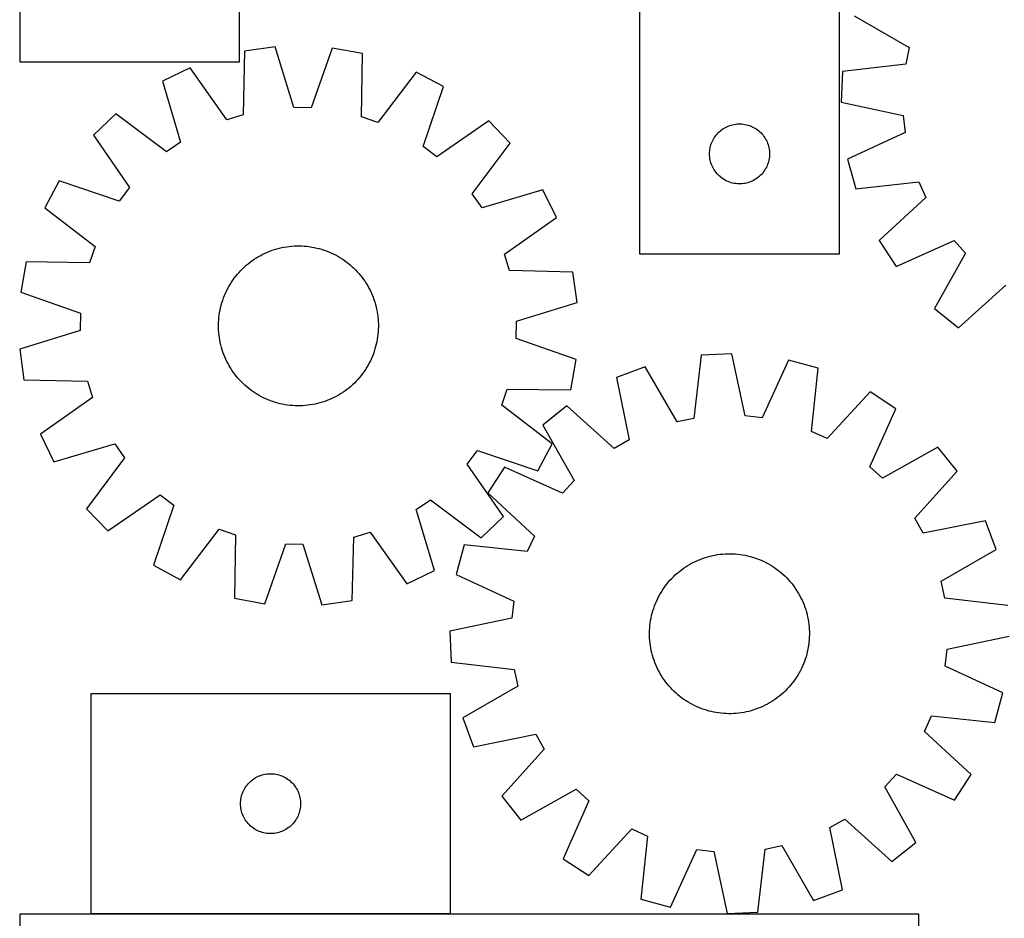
# Model space of a CAD drawing. Header units: millimetres. Extents: x 7 to 1493, y 7 to 2993.
# Tile 3 of 11: x 7 to 499, y 2111 to 2560. Entities that reach past the tile are written whole.
import ezdxf

# ---------------------------------------------------------------- set-up
doc = ezdxf.new("R2010")
doc.units = ezdxf.units.MM
doc.layers.add('COMMON', color=5, linetype='CONTINUOUS', true_color=0x0000ff)
doc.layers.add('CUT', color=7, linetype='CONTINUOUS', true_color=0x000000)

msp = doc.modelspace()

# ---------------------------------------------------------------- linework, layer by layer
at = {"layer": 'COMMON'}
msp.add_line((42.113219, 2112.945504), (222.113219, 2112.945504), dxfattribs=at)
at = {"layer": 'CUT'}
for p, q in [((6.635801, 2719.185366), (6.635801, 2539.185366)), ((116.635801, 2539.185366), (116.635801, 2719.185366)), ((416.835802, 2443.07916), (416.835802, 2693.07916)), ((316.835802, 2618.07916), (316.835802, 2443.07916)), ((424.178298, 2562.189918), (451.702282, 2546.33416)), ((119.161328, 2544.440049), (118.397121, 2512.68488)), ((134.399968, 2546.564759), (119.161328, 2544.440049)), ((143.821349, 2516.229757), (134.399968, 2546.564759)), ((162.933909, 2546.035573), (152.394219, 2516.070766)), ((178.083288, 2543.347293), (162.933909, 2546.035573)), ((177.669523, 2511.585625), (178.083288, 2543.347293)), ((451.702282, 2546.33416), (449.97394, 2537.935815)), ((6.635801, 2539.185366), (116.635801, 2539.185366)), ((449.97394, 2537.935815), (418.425683, 2534.236864)), ((91.86041, 2536.125862), (78.024173, 2529.396144)), ((110.194707, 2510.186927), (91.86041, 2536.125862)), ((205.057152, 2534.026535), (185.773676, 2508.785254)), ((218.634343, 2526.788413), (205.057152, 2534.026535)), ((418.425683, 2534.236864), (417.719982, 2518.867006)), ((78.024173, 2529.396144), (87.110257, 2498.959031)), ((208.425934, 2496.709133), (218.634343, 2526.788413)), ((417.719982, 2518.867006), (448.796545, 2512.292663)), ((152.394219, 2516.070766), (143.821349, 2516.229757)), ((54.628683, 2513.052434), (43.549237, 2502.37646)), ((80.081207, 2494.048651), (54.628683, 2513.052434)), ((118.397121, 2512.68488), (110.194707, 2510.186927)), ((185.773676, 2508.785254), (177.669523, 2511.585625)), ((241.407739, 2509.588464), (215.268079, 2491.5415)), ((252.083713, 2498.509018), (241.407739, 2509.588464)), ((448.796545, 2512.292663), (449.748025, 2503.771275)), ((355.568823, 2502.981442), (356.093519, 2503.548322)), ((356.093519, 2503.548322), (356.646702, 2504.08744)), ((356.646702, 2504.08744), (357.226905, 2504.597366)), ((357.226905, 2504.597366), (357.832588, 2505.076748)), ((357.832588, 2505.076748), (358.462146, 2505.524315)), ((358.462146, 2505.524315), (359.11391, 2505.938879)), ((359.11391, 2505.938879), (359.786151, 2506.319342)), ((359.786151, 2506.319342), (360.477086, 2506.664694)), ((360.477086, 2506.664694), (361.184884, 2506.974019)), ((361.184884, 2506.974019), (361.907667, 2507.246498)), ((361.907667, 2507.246498), (362.643518, 2507.481408)), ((362.643518, 2507.481408), (363.390486, 2507.678125)), ((363.390486, 2507.678125), (364.146591, 2507.836129)), ((364.146591, 2507.836129), (364.909827, 2507.955)), ((364.909827, 2507.955), (365.67817, 2508.034423)), ((365.67817, 2508.034423), (366.449584, 2508.074187)), ((366.449584, 2508.074187), (367.222021, 2508.074187)), ((367.222021, 2508.074187), (367.993434, 2508.034423)), ((367.993434, 2508.034423), (368.761778, 2507.955)), ((368.761778, 2507.955), (369.525014, 2507.836129)), ((369.525014, 2507.836129), (370.281118, 2507.678125)), ((370.281118, 2507.678125), (371.028087, 2507.481408)), ((371.028087, 2507.481408), (371.763938, 2507.246498)), ((371.763938, 2507.246498), (372.486721, 2506.974019)), ((372.486721, 2506.974019), (373.194518, 2506.664694)), ((373.194518, 2506.664694), (373.885453, 2506.319342)), ((373.885453, 2506.319342), (374.557694, 2505.938879)), ((374.557694, 2505.938879), (375.209458, 2505.524315)), ((375.209458, 2505.524315), (375.839016, 2505.076748)), ((375.839016, 2505.076748), (376.4447, 2504.597366)), ((376.4447, 2504.597366), (377.024902, 2504.08744)), ((377.024902, 2504.08744), (377.578085, 2503.548322)), ((377.578085, 2503.548322), (378.102781, 2502.981442)), ((449.748025, 2503.771275), (420.886889, 2490.504416)), ((43.549237, 2502.37646), (61.596201, 2476.2368)), ((87.110257, 2498.959031), (80.081207, 2494.048651)), ((233.07993, 2473.056494), (252.083713, 2498.509018)), ((352.546272, 2497.640882), (352.80005, 2498.370441)), ((352.80005, 2498.370441), (353.091049, 2499.085968)), ((353.091049, 2499.085968), (353.418496, 2499.785567)), ((353.418496, 2499.785567), (353.781524, 2500.467381)), ((353.781524, 2500.467381), (354.179169, 2501.129603)), ((354.179169, 2501.129603), (354.610377, 2501.770476)), ((354.610377, 2501.770476), (355.074005, 2502.388302)), ((355.074005, 2502.388302), (355.568823, 2502.981442)), ((378.102781, 2502.981442), (378.597599, 2502.388302)), ((378.597599, 2502.388302), (379.061227, 2501.770476)), ((379.061227, 2501.770476), (379.492436, 2501.129603)), ((379.492436, 2501.129603), (379.890081, 2500.467381)), ((379.890081, 2500.467381), (380.253108, 2499.785567)), ((380.253108, 2499.785567), (380.580556, 2499.085968)), ((380.580556, 2499.085968), (380.871555, 2498.370441)), ((380.871555, 2498.370441), (381.125333, 2497.640882)), ((215.268079, 2491.5415), (208.425934, 2496.709133)), ((351.835802, 2493.07916), (351.855691, 2493.851341)), ((351.855691, 2493.851341), (351.915304, 2494.621475)), ((351.915304, 2494.621475), (352.014484, 2495.387518)), ((352.014484, 2495.387518), (352.152967, 2496.147441)), ((352.152967, 2496.147441), (352.330386, 2496.899227)), ((352.330386, 2496.899227), (352.546272, 2497.640882)), ((381.125333, 2497.640882), (381.341218, 2496.899227)), ((381.341218, 2496.899227), (381.518638, 2496.147441)), ((381.518638, 2496.147441), (381.657121, 2495.387518)), ((381.657121, 2495.387518), (381.7563, 2494.621475)), ((381.7563, 2494.621475), (381.815914, 2493.851341)), ((381.815914, 2493.851341), (381.835802, 2493.07916)), ((351.855691, 2492.306978), (351.835802, 2493.07916)), ((351.915304, 2491.536845), (351.855691, 2492.306978)), ((352.014484, 2490.770801), (351.915304, 2491.536845)), ((352.152967, 2490.010879), (352.014484, 2490.770801)), ((352.330386, 2489.259093), (352.152967, 2490.010879)), ((352.546272, 2488.517437), (352.330386, 2489.259093)), ((352.80005, 2487.787878), (352.546272, 2488.517437)), ((381.125333, 2488.517437), (380.871555, 2487.787878)), ((381.341218, 2489.259093), (381.125333, 2488.517437)), ((381.518638, 2490.010879), (381.341218, 2489.259093)), ((381.657121, 2490.770801), (381.518638, 2490.010879)), ((381.7563, 2491.536845), (381.657121, 2490.770801)), ((381.815914, 2492.306978), (381.7563, 2491.536845)), ((381.835802, 2493.07916), (381.815914, 2492.306978)), ((420.886889, 2490.504416), (424.965275, 2475.668739)), ((353.091049, 2487.072351), (352.80005, 2487.787878)), ((353.418496, 2486.372753), (353.091049, 2487.072351)), ((353.781524, 2485.690939), (353.418496, 2486.372753)), ((354.179169, 2485.028717), (353.781524, 2485.690939)), ((354.610377, 2484.387843), (354.179169, 2485.028717)), ((355.074005, 2483.770018), (354.610377, 2484.387843)), ((355.568823, 2483.176878), (355.074005, 2483.770018)), ((378.597599, 2483.770018), (378.102781, 2483.176878)), ((379.061227, 2484.387843), (378.597599, 2483.770018)), ((379.492436, 2485.028717), (379.061227, 2484.387843)), ((379.890081, 2485.690939), (379.492436, 2485.028717)), ((380.253108, 2486.372753), (379.890081, 2485.690939)), ((380.580556, 2487.072351), (380.253108, 2486.372753)), ((380.871555, 2487.787878), (380.580556, 2487.072351)), ((26.349287, 2479.603064), (19.111165, 2466.025873)), ((56.428568, 2469.394655), (26.349287, 2479.603064)), ((356.093519, 2482.609997), (355.568823, 2483.176878)), ((356.646702, 2482.070879), (356.093519, 2482.609997)), ((357.226905, 2481.560953), (356.646702, 2482.070879)), ((357.832588, 2481.081571), (357.226905, 2481.560953)), ((358.462146, 2480.634005), (357.832588, 2481.081571)), ((359.11391, 2480.21944), (358.462146, 2480.634005)), ((359.786151, 2479.838978), (359.11391, 2480.21944)), ((360.477086, 2479.493626), (359.786151, 2479.838978)), ((361.184884, 2479.1843), (360.477086, 2479.493626)), ((361.907667, 2478.911821), (361.184884, 2479.1843)), ((362.643518, 2478.676912), (361.907667, 2478.911821)), ((363.390486, 2478.480194), (362.643518, 2478.676912)), ((371.028087, 2478.676912), (370.281118, 2478.480194)), ((371.763938, 2478.911821), (371.028087, 2478.676912)), ((372.486721, 2479.1843), (371.763938, 2478.911821)), ((373.194518, 2479.493626), (372.486721, 2479.1843)), ((373.885453, 2479.838978), (373.194518, 2479.493626)), ((374.557694, 2480.21944), (373.885453, 2479.838978)), ((375.209458, 2480.634005), (374.557694, 2480.21944)), ((375.839016, 2481.081571), (375.209458, 2480.634005)), ((376.4447, 2481.560953), (375.839016, 2481.081571)), ((377.024902, 2482.070879), (376.4447, 2481.560953)), ((377.578085, 2482.609997), (377.024902, 2482.070879)), ((378.102781, 2483.176878), (377.578085, 2482.609997)), ((424.965275, 2475.668739), (456.552426, 2479.019353)), ((456.552426, 2479.019353), (460.090591, 2471.209055)), ((61.596201, 2476.2368), (56.428568, 2469.394655)), ((268.427423, 2475.113527), (237.99031, 2466.027444)), ((275.157141, 2461.277291), (268.427423, 2475.113527)), ((364.146591, 2478.322191), (363.390486, 2478.480194)), ((364.909827, 2478.20332), (364.146591, 2478.322191)), ((365.67817, 2478.123897), (364.909827, 2478.20332)), ((366.449584, 2478.084133), (365.67817, 2478.123897)), ((367.222021, 2478.084133), (366.449584, 2478.084133)), ((367.993434, 2478.123897), (367.222021, 2478.084133)), ((368.761778, 2478.20332), (367.993434, 2478.123897)), ((369.525014, 2478.322191), (368.761778, 2478.20332)), ((370.281118, 2478.480194), (369.525014, 2478.322191)), ((237.99031, 2466.027444), (233.07993, 2473.056494)), ((460.090591, 2471.209055), (436.741704, 2449.67294)), ((19.111165, 2466.025873), (44.352447, 2446.742397)), ((249.218206, 2442.942994), (275.157141, 2461.277291)), ((436.741704, 2449.67294), (445.204956, 2436.823664)), ((445.204956, 2436.823664), (474.210726, 2449.771254)), ((474.210726, 2449.771254), (479.989236, 2443.436572)), ((44.352447, 2446.742397), (41.552075, 2438.638244)), ((130.591896, 2443.931111), (131.757903, 2444.399548)), ((131.757903, 2444.399548), (132.938049, 2444.831129)), ((132.938049, 2444.831129), (134.131169, 2445.225428)), ((134.131169, 2445.225428), (135.336086, 2445.582055)), ((135.336086, 2445.582055), (136.55161, 2445.900659)), ((136.55161, 2445.900659), (137.776541, 2446.180925)), ((137.776541, 2446.180925), (139.009672, 2446.422577)), ((139.009672, 2446.422577), (140.249785, 2446.625376)), ((140.249785, 2446.625376), (141.495656, 2446.789122)), ((141.495656, 2446.789122), (142.746055, 2446.913653)), ((142.746055, 2446.913653), (143.999749, 2446.998847)), ((143.999749, 2446.998847), (145.255501, 2447.04462)), ((145.255501, 2447.04462), (146.51207, 2447.050925)), ((146.51207, 2447.050925), (147.768218, 2447.017758)), ((147.768218, 2447.017758), (149.022704, 2446.945151)), ((149.022704, 2446.945151), (150.27429, 2446.833175)), ((150.27429, 2446.833175), (151.521741, 2446.681942)), ((151.521741, 2446.681942), (152.763827, 2446.491599)), ((152.763827, 2446.491599), (153.999321, 2446.262335)), ((153.999321, 2446.262335), (155.227004, 2445.994377)), ((155.227004, 2445.994377), (156.445664, 2445.687989)), ((156.445664, 2445.687989), (157.654099, 2445.343473)), ((157.654099, 2445.343473), (158.851116, 2444.961168)), ((158.851116, 2444.961168), (160.035535, 2444.541454)), ((160.035535, 2444.541454), (161.206185, 2444.084743)), ((121.907463, 2438.919673), (122.920343, 2439.663367)), ((122.920343, 2439.663367), (123.956083, 2440.374879)), ((123.956083, 2440.374879), (125.013661, 2441.053507)), ((125.013661, 2441.053507), (126.092033, 2441.698581)), ((126.092033, 2441.698581), (127.190135, 2442.309464)), ((127.190135, 2442.309464), (128.306884, 2442.885553)), ((128.306884, 2442.885553), (129.441177, 2443.42628)), ((129.441177, 2443.42628), (130.591896, 2443.931111)), ((161.206185, 2444.084743), (162.361912, 2443.591486)), ((162.361912, 2443.591486), (163.501575, 2443.06217)), ((163.501575, 2443.06217), (164.624049, 2442.497318)), ((164.624049, 2442.497318), (165.728227, 2441.897487)), ((165.728227, 2441.897487), (166.813019, 2441.263269)), ((166.813019, 2441.263269), (167.877355, 2440.595289)), ((167.877355, 2440.595289), (168.920184, 2439.894208)), ((168.920184, 2439.894208), (169.940476, 2439.160716)), ((251.716159, 2434.740579), (249.218206, 2442.942994)), ((316.835802, 2443.07916), (416.835802, 2443.07916)), ((479.989236, 2443.436572), (464.43815, 2415.739307)), ((9.790407, 2439.052009), (7.102127, 2423.90263)), ((41.552075, 2438.638244), (9.790407, 2439.052009)), ((116.364525, 2433.824907), (117.22011, 2434.745223)), ((117.22011, 2434.745223), (118.10418, 2435.638211)), ((118.10418, 2435.638211), (119.015863, 2436.502989)), ((119.015863, 2436.502989), (119.954259, 2437.338703)), ((119.954259, 2437.338703), (120.918443, 2438.14453)), ((120.918443, 2438.14453), (121.907463, 2438.919673)), ((169.940476, 2439.160716), (170.937226, 2438.395539)), ((170.937226, 2438.395539), (171.909449, 2437.59943)), ((171.909449, 2437.59943), (172.856186, 2436.773175)), ((172.856186, 2436.773175), (173.776502, 2435.917591)), ((173.776502, 2435.917591), (174.66949, 2435.033521)), ((174.66949, 2435.033521), (175.534268, 2434.121838)), ((283.471328, 2433.976373), (251.716159, 2434.740579)), ((112.542411, 2428.846076), (113.243493, 2429.888905)), ((113.243493, 2429.888905), (113.976984, 2430.909197)), ((113.976984, 2430.909197), (114.742162, 2431.905947)), ((114.742162, 2431.905947), (115.538271, 2432.87817)), ((115.538271, 2432.87817), (116.364525, 2433.824907)), ((175.534268, 2434.121838), (176.369982, 2433.183441)), ((176.369982, 2433.183441), (177.175809, 2432.219257)), ((177.175809, 2432.219257), (177.950951, 2431.230238)), ((177.950951, 2431.230238), (178.694646, 2430.217358)), ((178.694646, 2430.217358), (179.406158, 2429.181618)), ((285.596038, 2418.737733), (283.471328, 2433.976373)), ((109.546215, 2423.330633), (110.07553, 2424.470296)), ((110.07553, 2424.470296), (110.640383, 2425.59277)), ((110.640383, 2425.59277), (111.240214, 2426.696948)), ((111.240214, 2426.696948), (111.874432, 2427.78174)), ((111.874432, 2427.78174), (112.542411, 2428.846076)), ((179.406158, 2429.181618), (180.084786, 2428.12404)), ((180.084786, 2428.12404), (180.72986, 2427.045668)), ((180.72986, 2427.045668), (181.340743, 2425.947565)), ((181.340743, 2425.947565), (181.916832, 2424.830816)), ((181.916832, 2424.830816), (182.457559, 2423.696523)), ((476.457826, 2406.134207), (500.042926, 2427.411373)), ((7.102127, 2423.90263), (37.066935, 2413.36294)), ((107.794228, 2418.62282), (108.176532, 2419.819837)), ((108.176532, 2419.819837), (108.596247, 2421.004256)), ((108.596247, 2421.004256), (109.052958, 2422.174906)), ((109.052958, 2422.174906), (109.546215, 2423.330633)), ((182.457559, 2423.696523), (182.96239, 2422.545805)), ((182.96239, 2422.545805), (183.430827, 2421.379798)), ((183.430827, 2421.379798), (183.862408, 2420.199651)), ((183.862408, 2420.199651), (184.256707, 2419.006531)), ((106.646102, 2413.732548), (106.875365, 2414.968042)), ((106.875365, 2414.968042), (107.143323, 2416.195725)), ((107.143323, 2416.195725), (107.449712, 2417.414385)), ((107.449712, 2417.414385), (107.794228, 2418.62282)), ((184.256707, 2419.006531), (184.613334, 2417.801615)), ((184.613334, 2417.801615), (184.931938, 2416.586091)), ((184.931938, 2416.586091), (185.212204, 2415.361159)), ((185.212204, 2415.361159), (185.453856, 2414.128029)), ((255.261036, 2409.316352), (285.596038, 2418.737733)), ((464.43815, 2415.739307), (476.457826, 2406.134207)), ((37.066935, 2413.36294), (36.907944, 2404.79007)), ((106.119942, 2408.736939), (106.19255, 2409.991425)), ((106.19255, 2409.991425), (106.304525, 2411.243011)), ((106.304525, 2411.243011), (106.455759, 2412.490462)), ((106.455759, 2412.490462), (106.646102, 2413.732548)), ((185.453856, 2414.128029), (185.656655, 2412.887916)), ((185.656655, 2412.887916), (185.820401, 2411.642045)), ((185.820401, 2411.642045), (185.944932, 2410.391646)), ((185.944932, 2410.391646), (186.030126, 2409.137952)), ((36.907944, 2404.79007), (6.572942, 2395.368689)), ((106.086775, 2407.480791), (106.119942, 2408.736939)), ((106.093081, 2406.224222), (106.086775, 2407.480791)), ((106.138854, 2404.96847), (106.093081, 2406.224222)), ((106.224048, 2403.714776), (106.138854, 2404.96847)), ((186.049037, 2405.369483), (185.97643, 2404.114997)), ((186.030126, 2409.137952), (186.075899, 2407.8822)), ((186.082204, 2406.625631), (186.049037, 2405.369483)), ((186.075899, 2407.8822), (186.082204, 2406.625631)), ((255.102045, 2400.743482), (255.261036, 2409.316352)), ((106.348579, 2402.464377), (106.224048, 2403.714776)), ((106.512325, 2401.218506), (106.348579, 2402.464377)), ((106.715124, 2399.978393), (106.512325, 2401.218506)), ((106.956776, 2398.745263), (106.715124, 2399.978393)), ((185.522878, 2400.373874), (185.293614, 2399.13838)), ((185.713221, 2401.615959), (185.522878, 2400.373874)), ((185.864454, 2402.863411), (185.713221, 2401.615959)), ((185.97643, 2404.114997), (185.864454, 2402.863411)), ((285.066852, 2390.203792), (255.102045, 2400.743482)), ((6.572942, 2395.368689), (8.697651, 2380.130049)), ((107.237042, 2397.520331), (106.956776, 2398.745263)), ((107.555646, 2396.304807), (107.237042, 2397.520331)), ((107.912273, 2395.09989), (107.555646, 2396.304807)), ((108.306572, 2393.90677), (107.912273, 2395.09989)), ((184.374752, 2395.483602), (183.992447, 2394.286584)), ((184.719268, 2396.692037), (184.374752, 2395.483602)), ((185.025656, 2397.910697), (184.719268, 2396.692037)), ((185.293614, 2399.13838), (185.025656, 2397.910697)), ((108.738152, 2392.726624), (108.306572, 2393.90677)), ((109.20659, 2391.560617), (108.738152, 2392.726624)), ((109.711421, 2390.409898), (109.20659, 2391.560617)), ((110.252148, 2389.275605), (109.711421, 2390.409898)), ((182.622765, 2390.775789), (182.093449, 2389.636126)), ((183.116022, 2391.931516), (182.622765, 2390.775789)), ((183.572733, 2393.102166), (183.116022, 2391.931516)), ((183.992447, 2394.286584), (183.572733, 2393.102166)), ((282.378572, 2375.054412), (285.066852, 2390.203792)), ((347.617928, 2392.338017), (343.93619, 2360.787747)), ((362.987398, 2393.052103), (347.617928, 2392.338017)), ((369.578696, 2361.979132), (362.987398, 2393.052103)), ((110.828237, 2388.158856), (110.252148, 2389.275605)), ((111.43912, 2387.060754), (110.828237, 2388.158856)), ((112.084193, 2385.982382), (111.43912, 2387.060754)), ((112.762821, 2384.924804), (112.084193, 2385.982382)), ((179.626568, 2385.260346), (178.925487, 2384.217517)), ((180.294548, 2386.324681), (179.626568, 2385.260346)), ((180.928766, 2387.409473), (180.294548, 2386.324681)), ((181.528597, 2388.513652), (180.928766, 2387.409473)), ((182.093449, 2389.636126), (181.528597, 2388.513652)), ((319.668016, 2386.570152), (305.271446, 2381.141588)), ((335.538789, 2359.054823), (319.668016, 2386.570152)), ((391.351712, 2389.900672), (378.100602, 2361.032301)), ((406.189612, 2385.83038), (391.351712, 2389.900672)), ((402.856232, 2354.241406), (406.189612, 2385.83038)), ((8.697651, 2380.130049), (40.45282, 2379.365842)), ((113.474334, 2383.889064), (112.762821, 2384.924804)), ((114.218028, 2382.876184), (113.474334, 2383.889064)), ((114.993171, 2381.887164), (114.218028, 2382.876184)), ((115.798997, 2380.92298), (114.993171, 2381.887164)), ((116.634712, 2379.984584), (115.798997, 2380.92298)), ((175.804454, 2380.281515), (174.94887, 2379.361198)), ((176.630709, 2381.228252), (175.804454, 2380.281515)), ((177.426818, 2382.200475), (176.630709, 2381.228252)), ((178.191995, 2383.197224), (177.426818, 2382.200475)), ((178.925487, 2384.217517), (178.191995, 2383.197224)), ((305.271446, 2381.141588), (311.519475, 2349.997778)), ((40.45282, 2379.365842), (42.950773, 2371.163428)), ((117.49949, 2379.072901), (116.634712, 2379.984584)), ((118.392477, 2378.188831), (117.49949, 2379.072901)), ((119.312794, 2377.333246), (118.392477, 2378.188831)), ((120.259531, 2376.506992), (119.312794, 2377.333246)), ((121.231754, 2375.710883), (120.259531, 2376.506992)), ((122.228503, 2374.945705), (121.231754, 2375.710883)), ((170.261517, 2375.186749), (169.248637, 2374.443055)), ((171.250536, 2375.961892), (170.261517, 2375.186749)), ((172.21472, 2376.767718), (171.250536, 2375.961892)), ((173.153117, 2377.603433), (172.21472, 2376.767718)), ((174.0648, 2378.468211), (173.153117, 2377.603433)), ((174.94887, 2379.361198), (174.0648, 2378.468211)), ((247.816533, 2367.364025), (250.616904, 2375.468177)), ((250.616904, 2375.468177), (282.378572, 2375.054412)), ((42.950773, 2371.163428), (17.011839, 2352.829131)), ((123.248796, 2374.212214), (122.228503, 2374.945705)), ((124.291625, 2373.511132), (123.248796, 2374.212214)), ((125.35596, 2372.843153), (124.291625, 2373.511132)), ((126.440752, 2372.208935), (125.35596, 2372.843153)), ((127.544931, 2371.609104), (126.440752, 2372.208935)), ((128.667405, 2371.044251), (127.544931, 2371.609104)), ((129.807068, 2370.514936), (128.667405, 2371.044251)), ((130.962795, 2370.021679), (129.807068, 2370.514936)), ((162.727802, 2370.680142), (161.577084, 2370.175311)), ((163.862095, 2371.220869), (162.727802, 2370.680142)), ((164.978844, 2371.796958), (163.862095, 2371.220869)), ((166.076947, 2372.407841), (164.978844, 2371.796958)), ((167.155319, 2373.052914), (166.076947, 2372.407841)), ((168.212897, 2373.731542), (167.155319, 2373.052914)), ((169.248637, 2374.443055), (168.212897, 2373.731542)), ((432.191832, 2374.068136), (410.66846, 2350.707502)), ((445.045724, 2365.611896), (432.191832, 2374.068136)), ((132.133445, 2369.564968), (130.962795, 2370.021679)), ((133.317863, 2369.145253), (132.133445, 2369.564968)), ((134.514881, 2368.762949), (133.317863, 2369.145253)), ((135.723316, 2368.418433), (134.514881, 2368.762949)), ((136.941976, 2368.112044), (135.723316, 2368.418433)), ((138.169659, 2367.844086), (136.941976, 2368.112044)), ((139.405153, 2367.614823), (138.169659, 2367.844086)), ((140.647238, 2367.42448), (139.405153, 2367.614823)), ((141.89469, 2367.273246), (140.647238, 2367.42448)), ((143.146276, 2367.161271), (141.89469, 2367.273246)), ((144.400762, 2367.088663), (143.146276, 2367.161271)), ((145.65691, 2367.055496), (144.400762, 2367.088663)), ((146.913479, 2367.061802), (145.65691, 2367.055496)), ((148.169231, 2367.107575), (146.913479, 2367.061802)), ((149.422925, 2367.192769), (148.169231, 2367.107575)), ((150.673324, 2367.3173), (149.422925, 2367.192769)), ((151.919195, 2367.481046), (150.673324, 2367.3173)), ((153.159308, 2367.683845), (151.919195, 2367.481046)), ((154.392438, 2367.925497), (153.159308, 2367.683845)), ((155.61737, 2368.205763), (154.392438, 2367.925497)), ((156.832894, 2368.524367), (155.61737, 2368.205763)), ((158.03781, 2368.880994), (156.832894, 2368.524367)), ((159.23093, 2369.275293), (158.03781, 2368.880994)), ((160.411077, 2369.706874), (159.23093, 2369.275293)), ((161.577084, 2370.175311), (160.411077, 2369.706874)), ((273.057814, 2348.080549), (247.816533, 2367.364025)), ((280.471869, 2367.019024), (268.457435, 2357.407368)), ((304.068575, 2345.75473), (280.471869, 2367.019024)), ((432.113961, 2336.599066), (445.045724, 2365.611896)), ((343.93619, 2360.787747), (335.538789, 2359.054823)), ((378.100602, 2361.032301), (369.578696, 2361.979132)), ((268.457435, 2357.407368), (284.02363, 2329.718592)), ((17.011839, 2352.829131), (23.741557, 2338.992894)), ((410.66846, 2350.707502), (402.856232, 2354.241406)), ((23.741557, 2338.992894), (54.178669, 2348.078978)), ((54.178669, 2348.078978), (59.089049, 2341.049928)), ((265.819692, 2334.503357), (273.057814, 2348.080549)), ((311.519475, 2349.997778), (304.068575, 2345.75473)), ((466.140571, 2346.390208), (438.451795, 2330.824013)), ((475.752227, 2334.375775), (466.140571, 2346.390208)), ((59.089049, 2341.049928), (40.085266, 2315.597404)), ((230.572779, 2337.869622), (235.740412, 2344.711767)), ((235.740412, 2344.711767), (265.819692, 2334.503357)), ((248.619743, 2311.729961), (230.572779, 2337.869622)), ((249.235748, 2336.312522), (240.779508, 2323.458629)), ((278.248577, 2323.380759), (249.235748, 2336.312522)), ((438.451795, 2330.824013), (432.113961, 2336.599066)), ((454.487932, 2310.779069), (475.752227, 2334.375775)), ((284.02363, 2329.718592), (278.248577, 2323.380759)), ((50.76124, 2304.517958), (76.900901, 2322.564922)), ((76.900901, 2322.564922), (83.743046, 2317.397289)), ((240.779508, 2323.458629), (264.140141, 2301.935257)), ((83.743046, 2317.397289), (73.534636, 2287.318008)), ((205.058723, 2315.147391), (212.087773, 2320.057771)), ((212.087773, 2320.057771), (237.540297, 2301.053987)), ((40.085266, 2315.597404), (50.76124, 2304.517958)), ((214.144806, 2284.710278), (205.058723, 2315.147391)), ((237.540297, 2301.053987), (248.619743, 2311.729961)), ((458.730981, 2303.328169), (454.487932, 2310.779069)), ((489.874791, 2309.576198), (458.730981, 2303.328169)), ((495.303354, 2295.179627), (489.874791, 2309.576198)), ((87.111828, 2280.079886), (106.395304, 2305.321168)), ((106.395304, 2305.321168), (114.499456, 2302.520796)), ((114.499456, 2302.520796), (114.085691, 2270.759128)), ((173.007652, 2269.666373), (173.771858, 2301.421541)), ((173.771858, 2301.421541), (181.974273, 2303.919494)), ((181.974273, 2303.919494), (200.30857, 2277.98056)), ((264.140141, 2301.935257), (260.606238, 2294.12303)), ((129.235071, 2268.070848), (139.774761, 2298.035656)), ((139.774761, 2298.035656), (148.347631, 2297.876665)), ((148.347631, 2297.876665), (157.769012, 2267.541663)), ((229.017263, 2297.45641), (224.946972, 2282.61851)), ((260.606238, 2294.12303), (229.017263, 2297.45641)), ((349.75545, 2291.203772), (350.9596, 2291.562977)), ((350.9596, 2291.562977), (352.17444, 2291.884181)), ((352.17444, 2291.884181), (353.398769, 2292.167068)), ((353.398769, 2292.167068), (354.63138, 2292.411358)), ((354.63138, 2292.411358), (355.871056, 2292.61681)), ((355.871056, 2292.61681), (357.116573, 2292.783221)), ((357.116573, 2292.783221), (358.366703, 2292.910428)), ((358.366703, 2292.910428), (359.620212, 2292.998304)), ((359.620212, 2292.998304), (360.875863, 2293.046764)), ((360.875863, 2293.046764), (362.132416, 2293.055759)), ((362.132416, 2293.055759), (363.388632, 2293.025279)), ((363.388632, 2293.025279), (364.64327, 2292.955357)), ((364.64327, 2292.955357), (365.895093, 2292.846059)), ((365.895093, 2292.846059), (367.142865, 2292.697495)), ((367.142865, 2292.697495), (368.385355, 2292.509811)), ((368.385355, 2292.509811), (369.621337, 2292.283191)), ((369.621337, 2292.283191), (370.84959, 2292.017861)), ((370.84959, 2292.017861), (372.068904, 2291.714081)), ((372.068904, 2291.714081), (373.278073, 2291.372151)), ((373.278073, 2291.372151), (374.475906, 2290.992409)), ((467.788025, 2279.308855), (495.303354, 2295.179627)), ((73.534636, 2287.318008), (87.111828, 2280.079886)), ((339.590765, 2286.331463), (340.646889, 2287.012352)), ((340.646889, 2287.012352), (341.723878, 2287.659732)), ((341.723878, 2287.659732), (342.820671, 2288.272963)), ((342.820671, 2288.272963), (343.936185, 2288.85144)), ((343.936185, 2288.85144), (345.069318, 2289.394593)), ((345.069318, 2289.394593), (346.218954, 2289.901886)), ((346.218954, 2289.901886), (347.383956, 2290.372817)), ((347.383956, 2290.372817), (348.563176, 2290.806922)), ((348.563176, 2290.806922), (349.75545, 2291.203772)), ((374.475906, 2290.992409), (375.661219, 2290.57523)), ((375.661219, 2290.57523), (376.832844, 2290.121025)), ((376.832844, 2290.121025), (377.989624, 2289.630242)), ((377.989624, 2289.630242), (379.130417, 2289.103366)), ((379.130417, 2289.103366), (380.254097, 2288.540917)), ((380.254097, 2288.540917), (381.359556, 2287.94345)), ((381.359556, 2287.94345), (382.445703, 2287.311555)), ((382.445703, 2287.311555), (383.511466, 2286.645854)), ((383.511466, 2286.645854), (384.555792, 2285.947006)), ((200.30857, 2277.98056), (214.144806, 2284.710278)), ((224.946972, 2282.61851), (253.815342, 2269.367399)), ((332.866854, 2280.687406), (333.749011, 2281.582284)), ((333.749011, 2281.582284), (334.658842, 2282.44901)), ((334.658842, 2282.44901), (335.595448, 2283.286731)), ((335.595448, 2283.286731), (336.557906, 2284.094618)), ((336.557906, 2284.094618), (337.545264, 2284.871876)), ((337.545264, 2284.871876), (338.55655, 2285.617736)), ((338.55655, 2285.617736), (339.590765, 2286.331463)), ((384.555792, 2285.947006), (385.577652, 2285.215699)), ((385.577652, 2285.215699), (386.576037, 2284.452656)), ((386.576037, 2284.452656), (387.549961, 2283.658629)), ((387.549961, 2283.658629), (388.498464, 2282.834403)), ((388.498464, 2282.834403), (389.420609, 2281.98079)), ((389.420609, 2281.98079), (390.315486, 2281.098632)), ((328.900638, 2275.82259), (329.631945, 2276.844449)), ((329.631945, 2276.844449), (330.394988, 2277.842834)), ((330.394988, 2277.842834), (331.189014, 2278.816758)), ((331.189014, 2278.816758), (332.013241, 2279.765261)), ((332.013241, 2279.765261), (332.866854, 2280.687406)), ((390.315486, 2281.098632), (391.182213, 2280.188802)), ((391.182213, 2280.188802), (392.019933, 2279.252196)), ((392.019933, 2279.252196), (392.827821, 2278.289738)), ((392.827821, 2278.289738), (393.605078, 2277.302379)), ((393.605078, 2277.302379), (394.350938, 2276.291093)), ((469.52095, 2270.911454), (467.788025, 2279.308855)), ((326.306726, 2271.520895), (326.904193, 2272.626354)), ((326.904193, 2272.626354), (327.536089, 2273.712501)), ((327.536089, 2273.712501), (328.201789, 2274.778263)), ((328.201789, 2274.778263), (328.900638, 2275.82259)), ((394.350938, 2276.291093), (395.064665, 2275.256878)), ((395.064665, 2275.256878), (395.745555, 2274.200755)), ((395.745555, 2274.200755), (396.392934, 2273.123765)), ((396.392934, 2273.123765), (397.006165, 2272.026972)), ((397.006165, 2272.026972), (397.584643, 2270.911459)), ((114.085691, 2270.759128), (129.235071, 2268.070848)), ((157.769012, 2267.541663), (173.007652, 2269.666373)), ((253.815342, 2269.367399), (252.868512, 2260.845493)), ((323.855235, 2265.742703), (324.272414, 2266.928017)), ((324.272414, 2266.928017), (324.726619, 2268.099641)), ((324.726619, 2268.099641), (325.217402, 2269.256421)), ((325.217402, 2269.256421), (325.744277, 2270.397214)), ((325.744277, 2270.397214), (326.306726, 2271.520895)), ((397.584643, 2270.911459), (398.127796, 2269.778325)), ((398.127796, 2269.778325), (398.635088, 2268.62869)), ((398.635088, 2268.62869), (399.106019, 2267.463687)), ((399.106019, 2267.463687), (399.540124, 2266.284468)), ((501.07122, 2267.229716), (469.52095, 2270.911454)), ((322.564452, 2260.888134), (322.829783, 2262.116388)), ((322.829783, 2262.116388), (323.133563, 2263.335701)), ((323.133563, 2263.335701), (323.475493, 2264.544871)), ((323.475493, 2264.544871), (323.855235, 2265.742703)), ((399.540124, 2266.284468), (399.936975, 2265.092194)), ((399.936975, 2265.092194), (400.29618, 2263.888043)), ((400.29618, 2263.888043), (400.617384, 2262.673204)), ((400.617384, 2262.673204), (400.90027, 2261.448875)), ((252.868512, 2260.845493), (221.79554, 2254.254196)), ((321.892287, 2255.910068), (322.001584, 2257.161891)), ((322.001584, 2257.161891), (322.150149, 2258.409663)), ((322.150149, 2258.409663), (322.337833, 2259.652153)), ((322.337833, 2259.652153), (322.564452, 2260.888134)), ((400.90027, 2261.448875), (401.14456, 2260.216264)), ((401.14456, 2260.216264), (401.350012, 2258.976588)), ((401.350012, 2258.976588), (401.516424, 2257.73107)), ((401.516424, 2257.73107), (401.643631, 2256.48094)), ((221.79554, 2254.254196), (222.509626, 2238.884725)), ((321.791885, 2253.399213), (321.822364, 2254.655429)), ((321.80088, 2252.14266), (321.791885, 2253.399213)), ((321.849339, 2250.88701), (321.80088, 2252.14266)), ((321.822364, 2254.655429), (321.892287, 2255.910068)), ((401.643631, 2256.48094), (401.731507, 2255.227431)), ((401.731507, 2255.227431), (401.779966, 2253.971781)), ((401.788961, 2252.715228), (401.758482, 2251.459012)), ((401.779966, 2253.971781), (401.788961, 2252.715228)), ((321.937216, 2249.633501), (321.849339, 2250.88701)), ((322.064422, 2248.383371), (321.937216, 2249.633501)), ((322.230834, 2247.137853), (322.064422, 2248.383371)), ((322.436286, 2245.898177), (322.230834, 2247.137853)), ((401.430698, 2247.704778), (401.243013, 2246.462288)), ((401.579262, 2248.95255), (401.430698, 2247.704778)), ((401.688559, 2250.204373), (401.579262, 2248.95255)), ((401.758482, 2251.459012), (401.688559, 2250.204373)), ((470.712335, 2245.268948), (501.785306, 2251.860245)), ((322.680576, 2244.665566), (322.436286, 2245.898177)), ((322.963463, 2243.441237), (322.680576, 2244.665566)), ((323.284667, 2242.226398), (322.963463, 2243.441237)), ((323.643871, 2241.022247), (323.284667, 2242.226398)), ((400.447283, 2242.77874), (400.105354, 2241.569571)), ((400.751063, 2243.998053), (400.447283, 2242.77874)), ((401.016394, 2245.226307), (400.751063, 2243.998053)), ((401.243013, 2246.462288), (401.016394, 2245.226307)), ((469.765504, 2236.747042), (470.712335, 2245.268948)), ((222.509626, 2238.884725), (254.059897, 2235.202987)), ((324.040722, 2239.829974), (323.643871, 2241.022247)), ((324.474827, 2238.650754), (324.040722, 2239.829974)), ((324.945758, 2237.485751), (324.474827, 2238.650754)), ((325.45305, 2236.336116), (324.945758, 2237.485751)), ((398.854227, 2238.0148), (398.363445, 2236.85802)), ((399.308432, 2239.186424), (398.854227, 2238.0148)), ((399.725612, 2240.371738), (399.308432, 2239.186424)), ((400.105354, 2241.569571), (399.725612, 2240.371738)), ((254.059897, 2235.202987), (255.792821, 2226.805586)), ((325.996203, 2235.202982), (325.45305, 2236.336116)), ((326.574681, 2234.087469), (325.996203, 2235.202982)), ((327.187912, 2232.990676), (326.574681, 2234.087469)), ((327.835291, 2231.913686), (327.187912, 2232.990676)), ((396.044757, 2232.40194), (395.379057, 2231.336178)), ((396.676653, 2233.488087), (396.044757, 2232.40194)), ((397.27412, 2234.593546), (396.676653, 2233.488087)), ((397.836569, 2235.717227), (397.27412, 2234.593546)), ((398.363445, 2236.85802), (397.836569, 2235.717227)), ((498.633874, 2223.495931), (469.765504, 2236.747042)), ((328.516181, 2230.857563), (327.835291, 2231.913686)), ((329.229908, 2229.823348), (328.516181, 2230.857563)), ((329.975768, 2228.812062), (329.229908, 2229.823348)), ((330.753025, 2227.824703), (329.975768, 2228.812062)), ((331.560913, 2226.862245), (330.753025, 2227.824703)), ((393.185858, 2228.271607), (392.391832, 2227.297683)), ((393.948902, 2229.269992), (393.185858, 2228.271607)), ((394.680208, 2230.291851), (393.948902, 2229.269992)), ((395.379057, 2231.336178), (394.680208, 2230.291851)), ((222.113219, 2223.045505), (42.113219, 2223.045505)), ((42.113219, 2223.045505), (42.113219, 2113.045505)), ((222.113219, 2113.045505), (222.113219, 2223.045505)), ((255.792821, 2226.805586), (228.277492, 2210.934814)), ((332.398633, 2225.925639), (331.560913, 2226.862245)), ((333.26536, 2225.015809), (332.398633, 2225.925639)), ((334.160238, 2224.133651), (333.26536, 2225.015809)), ((335.082383, 2223.280038), (334.160238, 2224.133651)), ((336.030885, 2222.455812), (335.082383, 2223.280038)), ((337.00481, 2221.661785), (336.030885, 2222.455812)), ((387.985398, 2222.82771), (387.022941, 2222.019823)), ((388.922004, 2223.665431), (387.985398, 2222.82771)), ((389.831835, 2224.532158), (388.922004, 2223.665431)), ((390.713992, 2225.427035), (389.831835, 2224.532158)), ((391.567605, 2226.34918), (390.713992, 2225.427035)), ((392.391832, 2227.297683), (391.567605, 2226.34918)), ((494.563583, 2208.658031), (498.633874, 2223.495931)), ((338.003194, 2220.898742), (337.00481, 2221.661785)), ((339.025054, 2220.167435), (338.003194, 2220.898742)), ((340.06938, 2219.468587), (339.025054, 2220.167435)), ((341.135143, 2218.802886), (340.06938, 2219.468587)), ((342.22129, 2218.170991), (341.135143, 2218.802886)), ((343.326749, 2217.573524), (342.22129, 2218.170991)), ((344.450429, 2217.011075), (343.326749, 2217.573524)), ((380.760175, 2217.841478), (379.644661, 2217.263001)), ((381.856968, 2218.454709), (380.760175, 2217.841478)), ((382.933957, 2219.102089), (381.856968, 2218.454709)), ((383.990081, 2219.782978), (382.933957, 2219.102089)), ((385.024296, 2220.496705), (383.990081, 2219.782978)), ((386.035582, 2221.242565), (385.024296, 2220.496705)), ((387.022941, 2222.019823), (386.035582, 2221.242565)), ((345.591222, 2216.484199), (344.450429, 2217.011075)), ((346.748002, 2215.993416), (345.591222, 2216.484199)), ((347.919627, 2215.539211), (346.748002, 2215.993416)), ((349.10494, 2215.122032), (347.919627, 2215.539211)), ((350.302773, 2214.74229), (349.10494, 2215.122032)), ((351.511943, 2214.40036), (350.302773, 2214.74229)), ((352.731256, 2214.09658), (351.511943, 2214.40036)), ((353.959509, 2213.83125), (352.731256, 2214.09658)), ((355.195491, 2213.60463), (353.959509, 2213.83125)), ((356.437981, 2213.416946), (355.195491, 2213.60463)), ((357.685753, 2213.268382), (356.437981, 2213.416946)), ((358.937576, 2213.159084), (357.685753, 2213.268382)), ((360.192214, 2213.089162), (358.937576, 2213.159084)), ((361.44843, 2213.058683), (360.192214, 2213.089162)), ((362.704983, 2213.067677), (361.44843, 2213.058683)), ((363.960634, 2213.116137), (362.704983, 2213.067677)), ((365.214143, 2213.204013), (363.960634, 2213.116137)), ((366.464273, 2213.33122), (365.214143, 2213.204013)), ((367.709791, 2213.497631), (366.464273, 2213.33122)), ((368.949466, 2213.703084), (367.709791, 2213.497631)), ((370.182077, 2213.947373), (368.949466, 2213.703084)), ((371.406406, 2214.23026), (370.182077, 2213.947373)), ((372.621246, 2214.551464), (371.406406, 2214.23026)), ((373.825396, 2214.910669), (372.621246, 2214.551464)), ((375.01767, 2215.307519), (373.825396, 2214.910669)), ((376.19689, 2215.741624), (375.01767, 2215.307519)), ((377.361892, 2216.212555), (376.19689, 2215.741624)), ((378.511528, 2216.719848), (377.361892, 2216.212555)), ((379.644661, 2217.263001), (378.511528, 2216.719848)), ((228.277492, 2210.934814), (233.706056, 2196.538243)), ((459.440705, 2204.179184), (462.974608, 2211.991411)), ((462.974608, 2211.991411), (494.563583, 2208.658031)), ((233.706056, 2196.538243), (264.849865, 2202.786272)), ((264.849865, 2202.786272), (269.092914, 2195.335372)), ((482.801338, 2182.655812), (459.440705, 2204.179184)), ((269.092914, 2195.335372), (247.828619, 2171.738666)), ((130.187244, 2182.921345), (130.955587, 2183.000768)), ((130.955587, 2183.000768), (131.727, 2183.040532)), ((131.727, 2183.040532), (132.499438, 2183.040532)), ((132.499438, 2183.040532), (133.270851, 2183.000768)), ((133.270851, 2183.000768), (134.039194, 2182.921345)), ((120.84624, 2177.947787), (121.370936, 2178.514667)), ((121.370936, 2178.514667), (121.924119, 2179.053786)), ((121.924119, 2179.053786), (122.504321, 2179.563712)), ((122.504321, 2179.563712), (123.110005, 2180.043094)), ((123.110005, 2180.043094), (123.739563, 2180.49066)), ((123.739563, 2180.49066), (124.391327, 2180.905224)), ((124.391327, 2180.905224), (125.063568, 2181.285687)), ((125.063568, 2181.285687), (125.754503, 2181.631039)), ((125.754503, 2181.631039), (126.4623, 2181.940365)), ((126.4623, 2181.940365), (127.185083, 2182.212843)), ((127.185083, 2182.212843), (127.920934, 2182.447753)), ((127.920934, 2182.447753), (128.667903, 2182.644471)), ((128.667903, 2182.644471), (129.424008, 2182.802474)), ((129.424008, 2182.802474), (130.187244, 2182.921345)), ((134.039194, 2182.921345), (134.80243, 2182.802474)), ((134.80243, 2182.802474), (135.558535, 2182.644471)), ((135.558535, 2182.644471), (136.305503, 2182.447753)), ((136.305503, 2182.447753), (137.041355, 2182.212843)), ((137.041355, 2182.212843), (137.764137, 2181.940365)), ((137.764137, 2181.940365), (138.471935, 2181.631039)), ((138.471935, 2181.631039), (139.16287, 2181.285687)), ((139.16287, 2181.285687), (139.835111, 2180.905224)), ((139.835111, 2180.905224), (140.486875, 2180.49066)), ((140.486875, 2180.49066), (141.116433, 2180.043094)), ((141.116433, 2180.043094), (141.722117, 2179.563712)), ((141.722117, 2179.563712), (142.302319, 2179.053786)), ((142.302319, 2179.053786), (142.855502, 2178.514667)), ((142.855502, 2178.514667), (143.380198, 2177.947787)), ((439.557216, 2176.395849), (445.332269, 2182.733682)), ((445.332269, 2182.733682), (474.345098, 2169.80192)), ((474.345098, 2169.80192), (482.801338, 2182.655812)), ((117.823688, 2172.607228), (118.077467, 2173.336786)), ((118.077467, 2173.336786), (118.368465, 2174.052314)), ((118.368465, 2174.052314), (118.695913, 2174.751912)), ((118.695913, 2174.751912), (119.05894, 2175.433726)), ((119.05894, 2175.433726), (119.456585, 2176.095948)), ((119.456585, 2176.095948), (119.887794, 2176.736822)), ((119.887794, 2176.736822), (120.351422, 2177.354647)), ((120.351422, 2177.354647), (120.84624, 2177.947787)), ((143.380198, 2177.947787), (143.875016, 2177.354647)), ((143.875016, 2177.354647), (144.338644, 2176.736822)), ((144.338644, 2176.736822), (144.769852, 2176.095948)), ((144.769852, 2176.095948), (145.167497, 2175.433726)), ((145.167497, 2175.433726), (145.530525, 2174.751912)), ((145.530525, 2174.751912), (145.857972, 2174.052314)), ((145.857972, 2174.052314), (146.148971, 2173.336786)), ((146.148971, 2173.336786), (146.40275, 2172.607228)), ((257.440275, 2159.724233), (285.129051, 2175.290428)), ((285.129051, 2175.290428), (291.466885, 2169.515375)), ((455.123411, 2148.707073), (439.557216, 2176.395849)), ((117.113219, 2168.045505), (117.133108, 2168.817686)), ((117.133108, 2168.817686), (117.192721, 2169.58782)), ((117.192721, 2169.58782), (117.2919, 2170.353864)), ((117.2919, 2170.353864), (117.430384, 2171.113786)), ((117.430384, 2171.113786), (117.607803, 2171.865572)), ((117.607803, 2171.865572), (117.823688, 2172.607228)), ((146.40275, 2172.607228), (146.618635, 2171.865572)), ((146.618635, 2171.865572), (146.796054, 2171.113786)), ((146.796054, 2171.113786), (146.934537, 2170.353864)), ((146.934537, 2170.353864), (147.033717, 2169.58782)), ((147.033717, 2169.58782), (147.09333, 2168.817686)), ((147.09333, 2168.817686), (147.113219, 2168.045505)), ((247.828619, 2171.738666), (257.440275, 2159.724233)), ((291.466885, 2169.515375), (278.535122, 2140.502546)), ((117.133108, 2167.273324), (117.113219, 2168.045505)), ((117.192721, 2166.50319), (117.133108, 2167.273324)), ((117.2919, 2165.737146), (117.192721, 2166.50319)), ((117.430384, 2164.977224), (117.2919, 2165.737146)), ((117.607803, 2164.225438), (117.430384, 2164.977224)), ((117.823688, 2163.483783), (117.607803, 2164.225438)), ((118.077467, 2162.754224), (117.823688, 2163.483783)), ((146.40275, 2163.483783), (146.148971, 2162.754224)), ((146.618635, 2164.225438), (146.40275, 2163.483783)), ((146.796054, 2164.977224), (146.618635, 2164.225438)), ((146.934537, 2165.737146), (146.796054, 2164.977224)), ((147.033717, 2166.50319), (146.934537, 2165.737146)), ((147.09333, 2167.273324), (147.033717, 2166.50319)), ((147.113219, 2168.045505), (147.09333, 2167.273324)), ((118.368465, 2162.038696), (118.077467, 2162.754224)), ((118.695913, 2161.339098), (118.368465, 2162.038696)), ((119.05894, 2160.657284), (118.695913, 2161.339098)), ((119.456585, 2159.995062), (119.05894, 2160.657284)), ((119.887794, 2159.354189), (119.456585, 2159.995062)), ((120.351422, 2158.736363), (119.887794, 2159.354189)), ((120.84624, 2158.143223), (120.351422, 2158.736363)), ((143.875016, 2158.736363), (143.380198, 2158.143223)), ((144.338644, 2159.354189), (143.875016, 2158.736363)), ((144.769852, 2159.995062), (144.338644, 2159.354189)), ((145.167497, 2160.657284), (144.769852, 2159.995062)), ((145.530525, 2161.339098), (145.167497, 2160.657284)), ((145.857972, 2162.038696), (145.530525, 2161.339098)), ((146.148971, 2162.754224), (145.857972, 2162.038696)), ((412.061372, 2156.116663), (419.512271, 2160.359711)), ((419.512271, 2160.359711), (443.108977, 2139.095417)), ((121.370936, 2157.576343), (120.84624, 2158.143223)), ((121.924119, 2157.037225), (121.370936, 2157.576343)), ((122.504321, 2156.527298), (121.924119, 2157.037225)), ((123.110005, 2156.047916), (122.504321, 2156.527298)), ((123.739563, 2155.60035), (123.110005, 2156.047916)), ((124.391327, 2155.185786), (123.739563, 2155.60035)), ((125.063568, 2154.805323), (124.391327, 2155.185786)), ((125.754503, 2154.459971), (125.063568, 2154.805323)), ((126.4623, 2154.150646), (125.754503, 2154.459971)), ((127.185083, 2153.878167), (126.4623, 2154.150646)), ((127.920934, 2153.643257), (127.185083, 2153.878167)), ((128.667903, 2153.446539), (127.920934, 2153.643257)), ((129.424008, 2153.288536), (128.667903, 2153.446539)), ((135.558535, 2153.446539), (134.80243, 2153.288536)), ((136.305503, 2153.643257), (135.558535, 2153.446539)), ((137.041355, 2153.878167), (136.305503, 2153.643257)), ((137.764137, 2154.150646), (137.041355, 2153.878167)), ((138.471935, 2154.459971), (137.764137, 2154.150646)), ((139.16287, 2154.805323), (138.471935, 2154.459971)), ((139.835111, 2155.185786), (139.16287, 2154.805323)), ((140.486875, 2155.60035), (139.835111, 2155.185786)), ((141.116433, 2156.047916), (140.486875, 2155.60035)), ((141.722117, 2156.527298), (141.116433, 2156.047916)), ((142.302319, 2157.037225), (141.722117, 2156.527298)), ((142.855502, 2157.576343), (142.302319, 2157.037225)), ((143.380198, 2158.143223), (142.855502, 2157.576343)), ((291.389014, 2132.046305), (312.912387, 2155.406939)), ((312.912387, 2155.406939), (320.724614, 2151.873035)), ((418.3094, 2124.972853), (412.061372, 2156.116663)), ((130.187244, 2153.169665), (129.424008, 2153.288536)), ((130.955587, 2153.090242), (130.187244, 2153.169665)), ((131.727, 2153.050478), (130.955587, 2153.090242)), ((132.499438, 2153.050478), (131.727, 2153.050478)), ((133.270851, 2153.090242), (132.499438, 2153.050478)), ((134.039194, 2153.169665), (133.270851, 2153.090242)), ((134.80243, 2153.288536), (134.039194, 2153.169665)), ((320.724614, 2151.873035), (317.391234, 2120.284061)), ((443.108977, 2139.095417), (455.123411, 2148.707073)), ((332.229134, 2116.213769), (345.480244, 2145.08214)), ((345.480244, 2145.08214), (354.002151, 2144.135309)), ((354.002151, 2144.135309), (360.593448, 2113.062338)), ((375.962918, 2113.776424), (379.644656, 2145.326694)), ((379.644656, 2145.326694), (388.042057, 2147.059618)), ((388.042057, 2147.059618), (403.91283, 2119.544289)), ((278.535122, 2140.502546), (291.389014, 2132.046305)), ((403.91283, 2119.544289), (418.3094, 2124.972853)), ((317.391234, 2120.284061), (332.229134, 2116.213769)), ((456.637428, 2112.845504), (6.637428, 2112.845504)), ((6.637428, 2112.845504), (6.637428, 1762.845504)), ((42.113219, 2113.045505), (222.113219, 2113.045505)), ((360.593448, 2113.062338), (375.962918, 2113.776424)), ((456.637428, 1762.845504), (456.637428, 2112.845504))]:
    msp.add_line(p, q, dxfattribs=at)

doc.saveas('drawing.dxf')
